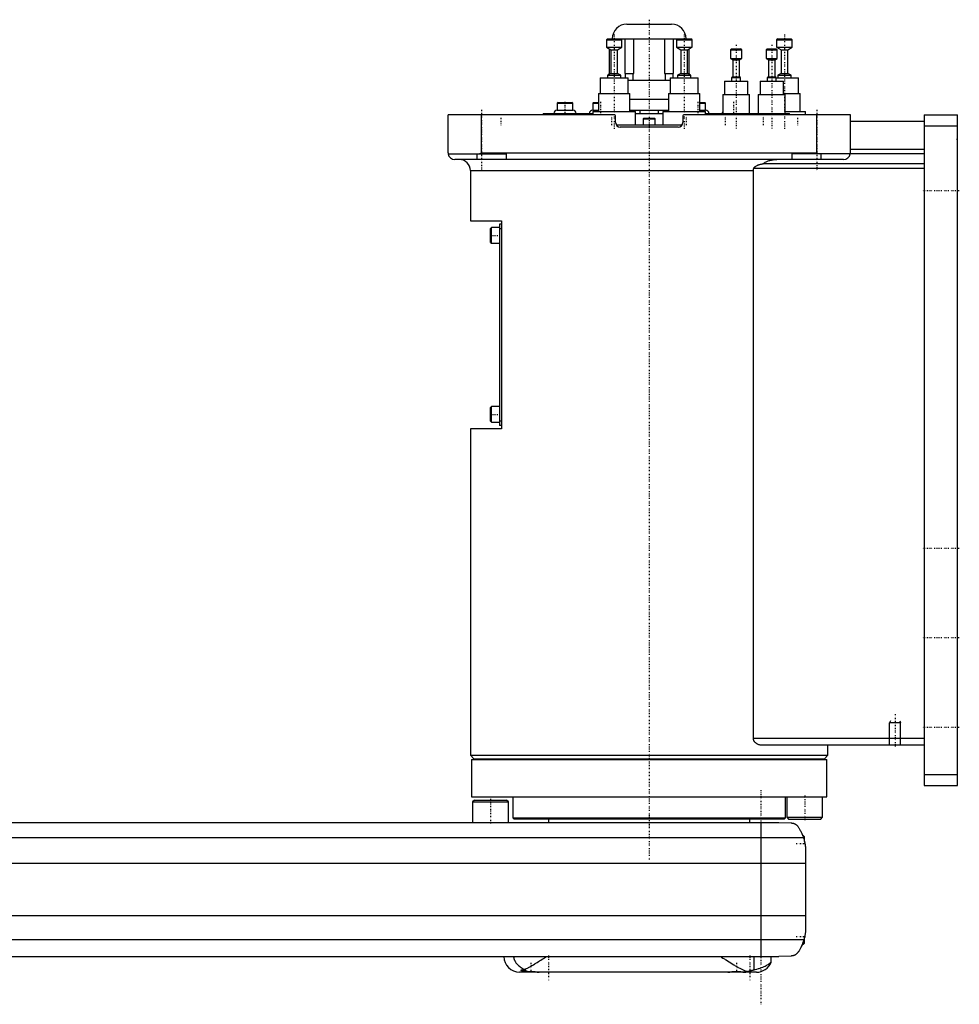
# Model space of a CAD drawing. Extents: x -702 to 139, y -146 to 645.
# Tile 4 of 4: x -282 to 139, y -81 to 359. Entities that reach past the tile are written whole.
import ezdxf

# ---------------------------------------------------------------- set-up
doc = ezdxf.new("R2010")
doc.units = 0
doc.linetypes.add('CENTER', pattern=[1.5, 0.45, -0.5, 0.05, -0.5])
for name, color, linetype in [('AM_0', 7, 'CONTINUOUS'), ('AM_10', 7, 'CONTINUOUS'), ('AM_7', 7, 'CENTER')]:
    doc.layers.add(name, color=color, linetype=linetype)

msp = doc.modelspace()

# ---------------------------------------------------------------- linework, layer by layer
at = {"layer": 'AM_0', "color": 7, "linetype": 'CONTINUOUS'}
for p, q in [((-10.01, 357), (10.01, 357)), ((-18.66, 350.5), (-19.16, 350)), ((-19.16, 350), (-19.16, 346.7)), ((-19.16, 350), (-12.16, 350)), ((-18.66, 350.5), (-12.66, 350.5)), ((-16.5, 350.51), (-16.5, 350.5)), ((-16.5, 350.51), (16.5, 350.51)), ((-12.16, 350), (-12.66, 350.5)), ((-12.63, 350.47), (12.63, 350.47)), ((-12.16, 346.7), (-12.16, 350)), ((-10.84, 350.47), (-10.84, 335)), ((-6.9, 335), (-6.9, 350.47)), ((6.9, 350.47), (6.9, 335)), ((10.84, 335), (10.84, 350.47)), ((12.66, 350.5), (12.16, 350)), ((12.16, 350), (12.16, 346.7)), ((12.16, 350), (19.16, 350)), ((12.66, 350.5), (18.66, 350.5)), ((16.5, 350.5), (16.5, 350.51)), ((19.16, 350), (18.66, 350.5)), ((19.16, 346.7), (19.16, 350)), ((57.5, 350.5), (57, 350)), ((57, 350), (57, 346.7)), ((57, 350), (64, 350)), ((57.5, 350.5), (63.5, 350.5)), ((64, 350), (63.5, 350.5)), ((64, 346.7), (64, 350)), ((-19.16, 346.7), (-17.16, 345.5)), ((-19.16, 346.7), (-12.16, 346.7)), ((-17.89, 345.94), (-17.89, 334.61)), ((-17.74, 335), (-17.74, 345.85)), ((-17.16, 345.5), (-17.16, 335)), ((-17.16, 345.5), (-14.16, 345.5)), ((-14.16, 345.5), (-12.16, 346.7)), ((-14.16, 335), (-14.16, 345.5)), ((12.16, 346.7), (14.16, 345.5)), ((12.16, 346.7), (19.16, 346.7)), ((14.16, 345.5), (14.16, 335)), ((14.16, 345.5), (17.16, 345.5)), ((17.16, 345.5), (19.16, 346.7)), ((17.16, 335), (17.16, 345.5)), ((17.74, 345.85), (17.74, 335)), ((17.89, 334.61), (17.89, 345.94)), ((36.89, 346), (36.39, 345.5)), ((36.39, 345.5), (36.39, 341.6)), ((36.39, 345.5), (41.39, 345.5)), ((36.89, 346), (40.89, 346)), ((41.39, 345.5), (40.89, 346)), ((41.39, 341.6), (41.39, 345.5)), ((52.83, 346), (52.33, 345.5)), ((52.33, 345.5), (52.33, 341.6)), ((52.33, 345.5), (57.33, 345.5)), ((52.83, 346), (56.83, 346)), ((57.33, 345.5), (56.83, 346)), ((57, 346.7), (59, 345.5)), ((57, 346.7), (64, 346.7)), ((57.33, 341.6), (57.33, 345.5)), ((59, 345.5), (59, 335)), ((59, 345.5), (62, 345.5)), ((62, 345.5), (64, 346.7)), ((62, 335), (62, 345.5)), ((36.39, 341.6), (37.39, 341)), ((36.39, 341.6), (41.39, 341.6)), ((37.39, 341), (37.39, 333.5)), ((37.39, 341), (40.39, 341)), ((40.39, 341), (41.39, 341.6)), ((40.39, 333.5), (40.39, 341)), ((52.33, 341.6), (53.33, 341)), ((52.33, 341.6), (57.33, 341.6)), ((53.33, 341), (53.33, 333.5)), ((53.33, 341), (56.33, 341)), ((56.33, 341), (57.33, 341.6)), ((56.33, 333.5), (56.33, 341)), ((-17.16, 335), (-18.66, 334.2)), ((-18, 335), (-18, 334.55)), ((-18, 335), (-17.74, 335)), ((-17.16, 335), (-14.16, 335)), ((-12.66, 334.2), (-14.16, 335)), ((-10.84, 335), (-6.9, 335)), ((-10.69, 335), (-10.69, 333)), ((-7.19, 332), (-7.19, 335)), ((6.9, 335), (10.84, 335)), ((7.19, 335), (7.19, 332)), ((10.69, 333), (10.69, 335)), ((14.16, 335), (12.66, 334.2)), ((14.16, 335), (17.16, 335)), ((18.66, 334.2), (17.16, 335)), ((17.74, 335), (18, 335)), ((18, 334.55), (18, 335)), ((59, 335), (57.5, 334.2)), ((59, 335), (62, 335)), ((63.5, 334.2), (62, 335)), ((-21.91, 333), (-21.91, 326)), ((-21.91, 333), (-9.41, 333)), ((-18.66, 334.2), (-18.66, 333)), ((-18.66, 334.2), (-12.66, 334.2)), ((-12.66, 333), (-12.66, 334.2)), ((-9.42, 332), (9.42, 332)), ((-9.41, 326), (-9.41, 333)), ((9.41, 333), (9.41, 326)), ((9.41, 333), (21.91, 333)), ((12.66, 334.2), (12.66, 333)), ((12.66, 334.2), (18.66, 334.2)), ((18.66, 333), (18.66, 334.2)), ((21.91, 326), (21.91, 333)), ((33.64, 331.5), (33.64, 325.5)), ((33.64, 331.5), (44.14, 331.5)), ((37.39, 333.5), (36.89, 333.2)), ((36.89, 333.2), (36.89, 331.5)), ((36.89, 333.2), (40.89, 333.2)), ((37.39, 333.5), (40.39, 333.5)), ((40.89, 333.2), (40.39, 333.5)), ((40.89, 331.5), (40.89, 333.2)), ((44.14, 325.5), (44.14, 331.5)), ((49.58, 331.5), (49.58, 325.5)), ((49.58, 331.5), (60.08, 331.5)), ((53.33, 333.5), (52.83, 333.2)), ((52.83, 333.2), (52.83, 331.5)), ((52.83, 333.2), (56.83, 333.2)), ((53.33, 333.5), (56.33, 333.5)), ((56.83, 333.2), (56.33, 333.5)), ((56.83, 331.5), (56.83, 333.2)), ((56.83, 333), (66.75, 333)), ((57.5, 334.2), (57.5, 333)), ((57.5, 334.2), (63.5, 334.2)), ((60.08, 325.5), (60.08, 331.5)), ((63.5, 333), (63.5, 334.2)), ((66.75, 326), (66.75, 333)), ((-22.66, 326), (-22.66, 318)), ((-22.66, 326), (-8.66, 326)), ((-8.66, 318), (-8.66, 326)), ((8.66, 326), (8.66, 318)), ((8.66, 326), (22.66, 326)), ((22.66, 318), (22.66, 326)), ((60.08, 326), (67.5, 326)), ((67.5, 318), (67.5, 326)), ((-40.77, 322), (-41.17, 321.6)), ((-41.17, 321.6), (-41.17, 318.5)), ((-41.17, 321.6), (-34.17, 321.6)), ((-40.77, 322), (-34.57, 322)), ((-34.17, 321.6), (-34.57, 322)), ((-34.17, 318.5), (-34.17, 321.6)), ((-24.85, 322), (-25.25, 321.6)), ((-25.25, 321.6), (-25.25, 318.5)), ((-25.25, 321.6), (-22.66, 321.6)), ((-24.85, 322), (-22.66, 322)), ((-8.67, 323.5), (8.66, 323.5)), ((22.66, 322), (24.85, 322)), ((22.66, 321.6), (25.25, 321.6)), ((25.25, 321.6), (24.85, 322)), ((25.25, 318.5), (25.25, 321.6)), ((32.89, 325.5), (32.89, 317)), ((32.89, 325.5), (44.89, 325.5)), ((44.89, 317), (44.89, 325.5)), ((48.83, 325.5), (48.83, 317)), ((48.83, 325.5), (60.83, 325.5)), ((60.83, 317), (60.83, 325.5)), ((-41.17, 318.5), (-34.17, 318.5)), ((-25.25, 318.5), (-22.66, 318.5)), ((-25.16, 318), (-25.16, 316.5)), ((-25.16, 318), (-6.16, 318)), ((-8.66, 318.5), (8.66, 318.5)), ((-6.16, 312), (-6.16, 318)), ((-4.09, 317), (-4.09, 318.5)), ((4.09, 318.5), (4.09, 317)), ((6.16, 318), (6.16, 312)), ((6.16, 318), (25.16, 318)), ((22.66, 318.5), (25.25, 318.5)), ((25.16, 316.5), (25.16, 318)), ((60.83, 318), (70, 318)), ((70, 316.5), (70, 318)), ((-90, 299.5), (-90, 316.5)), ((-15.5, 316.5), (-90, 316.5)), ((-75, 299.5), (-75, 316.5)), ((-47.5, 317), (-47.5, 316.5)), ((-47.5, 317), (-25.16, 317)), ((-15, 313), (-15, 316)), ((-6.17, 317), (6.16, 317)), ((-2.35, 315), (-2.75, 314.6)), ((-2.75, 314.6), (-2.75, 312)), ((-2.75, 314.6), (2.75, 314.6)), ((-2.35, 315), (2.35, 315)), ((2.75, 314.6), (2.35, 315)), ((2.75, 312), (2.75, 314.6)), ((15, 316), (15, 313)), ((90, 316.5), (15.5, 316.5)), ((25.16, 317), (62.83, 317)), ((30.89, 317), (30.89, 316.5)), ((46.89, 316.5), (46.89, 317)), ((62.83, 316.5), (62.83, 317)), ((75, 299.5), (75, 316.5)), ((90, 299.5), (90, 316.5)), ((123, 313.5), (90, 313.5)), ((123, 316.5), (138, 316.5)), ((123, 316.5), (123, 16.5)), ((138, 16.5), (138, 316.5)), ((-14.73, 312), (14.73, 312)), ((13, 311), (-13, 311)), ((123, 311.5), (138, 311.5)), ((-76.12, 299), (-75, 299.5)), ((-75, 299.5), (75, 299.5)), ((75, 299.5), (76.12, 299)), ((123, 301), (90, 301)), ((-89.96, 299), (-64, 299)), ((87, 296.5), (-87, 296.5)), ((-77, 296.5), (-77, 299)), ((-64, 299), (-64, 296.5)), ((64, 296.5), (64, 299)), ((123, 299), (64, 299)), ((77, 296.5), (77, 299)), ((-80, 291.5), (-80, 269)), ((-80, 291.5), (46.64, 291.5)), ((46.64, 37.5), (46.64, 291.5)), ((123, 292.5), (46.81, 292.5)), ((123, 294.5), (50.91, 294.5)), ((-80, 269), (-66, 269)), ((-66, 269), (-66, 176)), ((-70.6, 266), (-71, 265.6)), ((-71, 259.4), (-71, 265.6)), ((-67, 266), (-70.6, 266)), ((-70.6, 259), (-70.6, 266)), ((-66, 267.5), (-67, 267.5)), ((-67, 267.5), (-67, 177.5)), ((-66, 265.5), (-67, 265.5)), ((-71, 259.4), (-70.6, 259)), ((-70.6, 259), (-67, 259)), ((-70.6, 186), (-71, 185.6)), ((-71, 179.4), (-71, 185.6)), ((-67, 186), (-70.6, 186)), ((-70.6, 179), (-70.6, 186)), ((-71, 179.4), (-70.6, 179)), ((-70.6, 179), (-67, 179)), ((-66, 179.5), (-67, 179.5)), ((-66, 177.5), (-67, 177.5)), ((-80, 176), (-80, 30)), ((-66, 176), (-80, 176)), ((123, 37.5), (46.64, 37.5)), ((123, 34.5), (50.56, 34.5)), ((80, 30), (80, 34.5)), ((-80, 30), (-78.5, 28.5)), ((-80, 30), (80, 30)), ((-79.5, 28.2), (-79.5, 11.5)), ((-79.5, 28.2), (79.5, 28.2)), ((-78.5, 28.5), (78.5, 28.5)), ((-75, 28.5), (-75, 28.2)), ((75, 28.2), (75, 28.5)), ((78.5, 28.5), (80, 30)), ((79.5, 11.5), (79.5, 28.2)), ((123, 21.5), (138, 21.5)), ((123, 16.5), (138, 16.5)), ((-79.5, 11.5), (79.5, 11.5)), ((-78.2, 10), (-79, 9.2)), ((-79, 9.2), (-79, 0)), ((-79, 9.2), (-63, 9.2)), ((-78.2, 10), (-63.8, 10)), ((-63, 9.2), (-63.8, 10)), ((-63, 0), (-63, 9.2)), ((-61, 11.5), (-61, 2.08)), ((61, 2.08), (61, 11.5)), ((61.57, 11.5), (61.57, 2.3)), ((77.57, 2.3), (77.57, 11.5)), ((-448, 0), (58, 0)), ((-61, 2.08), (-60.5, 1.58)), ((-61, 2.08), (61, 2.08)), ((-60.5, 1.58), (60.5, 1.58)), ((-45, 1.58), (-45, 0)), ((45, 0), (45, 1.58)), ((58, 0), (63.58, -0.25)), ((60.5, 1.58), (61, 2.08)), ((61.57, 2.3), (62.37, 1.5)), ((61.57, 2.3), (77.57, 2.3)), ((62.37, 1.5), (76.77, 1.5)), ((76.77, 1.5), (77.57, 2.3)), ((50, 0), (50, -60)), ((-459.01, -6.81), (69.01, -6.81)), ((69, -6), (68.72, -6)), ((69.5, -6.5), (69, -6)), ((69, -6.79), (69, -6)), ((69.5, -8.59), (69.5, -6.5)), ((70, -13.03), (70, -46.97)), ((-460, -18.16), (70, -18.16)), ((-460, -41.62), (70, -41.62)), ((-459.24, -52.43), (69.24, -52.43)), ((69.5, -54), (69.5, -51.41)), ((68.53, -54.5), (69, -54.5)), ((69, -54.5), (69, -53.21)), ((69, -54.5), (69.5, -54)), ((-451.5, -60), (58, -60)), ((46.98, -65.9), (46.98, -60)), ((54.53, -62.51), (54.53, -60)), ((63.58, -59.75), (58, -60)), ((-57, -65.89), (-57, -66.6)), ((48, -67), (-58, -67)), ((-57, -66.6), (-56.6, -67)), ((-57, -66.6), (-54.71, -66.6)), ((-49.4, -67), (-49.39, -66.99)), ((35.39, -66.99), (35.4, -67)), ((42.6, -67), (42.61, -66.99))]:
    msp.add_line(p, q, dxfattribs=at)
for points in [[(-90, 299.5, 0), (-90, 299.42, 0), (-89.99, 299.25, 0), (-89.97, 299.08, 0), (-89.96, 299, 0)], [(89.96, 299, 0), (89.97, 299.08, 0), (89.99, 299.25, 0), (90, 299.42, 0), (90, 299.5, 0)], [(50.91, 294.5, 0), (51.05, 294.61, 0), (51.33, 294.82, 0), (51.63, 295.02, 0), (51.78, 295.12, 0), (51.94, 295.21, 0), (52.27, 295.39, 0), (52.61, 295.56, 0), (52.96, 295.71, 0), (53.3, 295.84, 0), (53.64, 295.96, 0), (53.8, 296.01, 0), (53.97, 296.06, 0), (54.32, 296.16, 0), (54.68, 296.24, 0), (55.04, 296.32, 0), (55.42, 296.38, 0), (55.79, 296.43, 0), (55.98, 296.45, 0), (56.16, 296.46, 0), (56.53, 296.49, 0), (56.89, 296.5, 0), (57.06, 296.5, 0)], [(46.64, 291.5, 0), (46.64, 291.53, 0), (46.64, 291.58, 0), (46.64, 291.64, 0), (46.64, 291.66, 0), (46.64, 291.69, 0), (46.65, 291.75, 0), (46.65, 291.8, 0), (46.66, 291.86, 0), (46.67, 291.91, 0), (46.67, 291.97, 0), (46.68, 292, 0), (46.68, 292.03, 0), (46.7, 292.08, 0), (46.71, 292.14, 0), (46.72, 292.19, 0), (46.73, 292.25, 0), (46.75, 292.31, 0), (46.76, 292.33, 0), (46.77, 292.36, 0), (46.78, 292.42, 0), (46.8, 292.47, 0), (46.81, 292.5, 0)], [(46.81, 292.5, 0), (46.82, 292.52, 0), (46.83, 292.56, 0), (46.85, 292.6, 0), (46.86, 292.62, 0), (46.87, 292.64, 0), (46.89, 292.68, 0), (46.91, 292.72, 0), (46.94, 292.76, 0), (46.96, 292.8, 0), (46.99, 292.84, 0), (47, 292.85, 0), (47.01, 292.87, 0), (47.04, 292.91, 0), (47.07, 292.94, 0), (47.1, 292.98, 0), (47.13, 293.01, 0), (47.16, 293.04, 0), (47.17, 293.06, 0), (47.19, 293.07, 0), (47.22, 293.1, 0), (47.25, 293.13, 0), (47.27, 293.15, 0), (47.28, 293.17, 0), (47.31, 293.19, 0), (47.35, 293.22, 0), (47.36, 293.24, 0), (47.38, 293.25, 0), (47.42, 293.28, 0), (47.45, 293.31, 0), (47.49, 293.34, 0), (47.52, 293.36, 0), (47.56, 293.39, 0), (47.57, 293.4, 0), (47.59, 293.42, 0), (47.63, 293.44, 0), (47.66, 293.47, 0), (47.79, 293.55, 0), (48.02, 293.68, 0), (48.25, 293.81, 0), (48.5, 293.92, 0), (48.62, 293.97, 0), (48.75, 294.03, 0), (49.01, 294.12, 0), (49.27, 294.21, 0), (49.53, 294.29, 0), (49.79, 294.35, 0), (50.05, 294.41, 0), (50.17, 294.43, 0), (50.3, 294.45, 0), (50.55, 294.48, 0), (50.69, 294.49, 0), (50.73, 294.5, 0), (50.77, 294.5, 0), (50.79, 294.5, 0), (50.81, 294.5, 0), (50.85, 294.5, 0), (50.89, 294.5, 0), (50.91, 294.5, 0)], [(50.56, 34.5, 0), (50.43, 34.5, 0), (50.16, 34.52, 0), (49.88, 34.55, 0), (49.74, 34.57, 0), (49.61, 34.6, 0), (49.33, 34.67, 0), (49.05, 34.75, 0), (48.77, 34.85, 0), (48.51, 34.97, 0), (48.25, 35.11, 0), (48.12, 35.19, 0), (47.99, 35.27, 0), (47.85, 35.37, 0), (47.81, 35.4, 0), (47.77, 35.43, 0), (47.76, 35.44, 0), (47.74, 35.46, 0), (47.7, 35.49, 0), (47.66, 35.52, 0), (47.62, 35.55, 0), (47.59, 35.58, 0), (47.55, 35.62, 0), (47.53, 35.63, 0), (47.51, 35.65, 0), (47.48, 35.69, 0), (47.44, 35.72, 0), (47.4, 35.76, 0), (47.37, 35.8, 0), (47.33, 35.83, 0), (47.32, 35.85, 0), (47.3, 35.87, 0), (47.26, 35.91, 0), (47.23, 35.95, 0), (47.2, 36, 0), (47.16, 36.04, 0), (47.13, 36.08, 0), (47.11, 36.1, 0), (47.1, 36.12, 0), (47.07, 36.17, 0), (47.04, 36.22, 0), (47.01, 36.26, 0), (46.98, 36.31, 0), (46.95, 36.36, 0), (46.94, 36.38, 0), (46.92, 36.4, 0), (46.9, 36.45, 0), (46.87, 36.5, 0), (46.86, 36.53, 0), (46.85, 36.55, 0), (46.83, 36.6, 0), (46.81, 36.65, 0), (46.8, 36.68, 0), (46.79, 36.71, 0), (46.77, 36.76, 0), (46.75, 36.81, 0), (46.73, 36.87, 0), (46.72, 36.92, 0), (46.7, 36.97, 0), (46.7, 37, 0), (46.69, 37.03, 0), (46.68, 37.08, 0), (46.67, 37.14, 0), (46.66, 37.19, 0), (46.65, 37.25, 0), (46.65, 37.3, 0), (46.64, 37.33, 0), (46.64, 37.36, 0), (46.64, 37.42, 0), (46.64, 37.47, 0), (46.64, 37.5, 0)], [(63.58, -0.25, 0), (63.6, -0.25, 0), (63.63, -0.26, 0), (63.66, -0.26, 0), (63.67, -0.26, 0), (63.69, -0.26, 0), (63.72, -0.26, 0), (63.75, -0.27, 0), (63.77, -0.27, 0), (63.8, -0.27, 0), (63.83, -0.27, 0), (63.85, -0.28, 0), (63.86, -0.28, 0), (63.89, -0.28, 0), (63.92, -0.28, 0), (63.95, -0.29, 0), (63.98, -0.29, 0), (64.01, -0.3, 0), (64.02, -0.3, 0), (64.04, -0.3, 0), (64.06, -0.31, 0), (64.09, -0.31, 0), (64.11, -0.31, 0), (64.12, -0.32, 0), (64.15, -0.32, 0), (64.17, -0.33, 0), (64.19, -0.33, 0), (64.2, -0.33, 0), (64.23, -0.34, 0), (64.26, -0.34, 0), (64.28, -0.35, 0), (64.31, -0.35, 0), (64.34, -0.36, 0), (64.35, -0.36, 0), (64.36, -0.37, 0), (64.39, -0.37, 0), (64.41, -0.38, 0), (64.5, -0.4, 0), (64.65, -0.45, 0), (64.81, -0.51, 0), (64.96, -0.57, 0), (65.04, -0.6, 0), (65.12, -0.64, 0), (65.27, -0.72, 0), (65.43, -0.81, 0), (65.6, -0.91, 0), (65.76, -1.02, 0), (65.92, -1.15, 0), (66, -1.21, 0), (66.08, -1.29, 0), (66.24, -1.44, 0), (66.4, -1.6, 0), (66.48, -1.69, 0)], [(66.48, -1.69, 0), (66.55, -1.8, 0), (66.7, -2.02, 0), (66.85, -2.25, 0), (66.92, -2.37, 0), (67, -2.49, 0), (67.15, -2.74, 0), (67.3, -3, 0), (67.46, -3.27, 0), (67.61, -3.55, 0), (67.76, -3.83, 0), (67.83, -3.98, 0), (67.91, -4.12, 0), (68.05, -4.42, 0), (68.19, -4.72, 0), (68.33, -5.03, 0), (68.46, -5.34, 0), (68.59, -5.66, 0), (68.66, -5.83, 0), (68.72, -5.99, 0), (68.84, -6.32, 0), (68.95, -6.65, 0), (69.01, -6.81, 0)], [(68.32, -5, 0), (68.32, -5, 0), (68.32, -5.01, 0), (68.32, -5.02, 0), (68.33, -5.03, 0), (68.33, -5.04, 0), (68.34, -5.06, 0), (68.36, -5.09, 0), (68.37, -5.13, 0), (68.39, -5.18, 0), (68.42, -5.23, 0), (68.43, -5.26, 0), (68.44, -5.29, 0), (68.47, -5.35, 0), (68.49, -5.42, 0), (68.53, -5.49, 0), (68.56, -5.58, 0), (68.59, -5.66, 0), (68.61, -5.71, 0), (68.63, -5.75, 0), (68.66, -5.85, 0), (68.7, -5.95, 0), (68.72, -6, 0)], [(69.01, -6.81, 0), (69.06, -6.99, 0), (69.17, -7.33, 0), (69.27, -7.68, 0), (69.32, -7.85, 0), (69.36, -8.03, 0), (69.45, -8.37, 0), (69.53, -8.72, 0), (69.6, -9.07, 0), (69.67, -9.42, 0), (69.73, -9.77, 0), (69.76, -9.94, 0), (69.79, -10.12, 0), (69.83, -10.46, 0), (69.88, -10.81, 0), (69.91, -11.15, 0), (69.94, -11.5, 0), (69.96, -11.84, 0), (69.97, -12.01, 0), (69.98, -12.18, 0), (69.99, -12.52, 0), (70, -12.86, 0), (70, -13.03, 0)], [(69.5, -8.59, 0), (69.53, -8.72, 0), (69.59, -8.99, 0), (69.64, -9.26, 0), (69.67, -9.4, 0), (69.69, -9.53, 0), (69.74, -9.8, 0), (69.78, -10.07, 0), (69.82, -10.34, 0), (69.85, -10.62, 0), (69.88, -10.89, 0), (69.9, -11.02, 0), (69.91, -11.15, 0), (69.93, -11.42, 0), (69.95, -11.67, 0), (69.97, -11.91, 0), (69.98, -12.14, 0), (69.99, -12.36, 0), (69.99, -12.47, 0), (69.99, -12.57, 0), (70, -12.76, 0), (70, -12.94, 0), (70, -13.03, 0)], [(69.5, -8.59, 0), (69.53, -8.72, 0), (69.59, -8.99, 0), (69.64, -9.26, 0), (69.67, -9.4, 0), (69.69, -9.53, 0), (69.74, -9.8, 0), (69.78, -10.07, 0), (69.82, -10.34, 0), (69.85, -10.62, 0), (69.88, -10.89, 0), (69.9, -11.02, 0), (69.91, -11.15, 0), (69.93, -11.42, 0), (69.95, -11.67, 0), (69.97, -11.91, 0), (69.98, -12.14, 0), (69.99, -12.36, 0), (69.99, -12.47, 0), (69.99, -12.57, 0), (70, -12.76, 0), (70, -12.94, 0), (70, -13.03, 0)], [(70, -46.97, 0), (70, -47.12, 0), (69.99, -47.42, 0), (69.99, -47.73, 0), (69.98, -47.88, 0), (69.97, -48.03, 0), (69.95, -48.33, 0), (69.93, -48.63, 0), (69.9, -48.92, 0), (69.87, -49.22, 0), (69.84, -49.52, 0), (69.82, -49.68, 0), (69.79, -49.83, 0), (69.75, -50.13, 0), (69.7, -50.44, 0), (69.64, -50.74, 0), (69.58, -51.05, 0), (69.51, -51.35, 0), (69.48, -51.51, 0), (69.44, -51.66, 0), (69.37, -51.97, 0), (69.28, -52.27, 0), (69.24, -52.43, 0)], [(70, -46.97, 0), (70, -47.04, 0), (70, -47.19, 0), (70, -47.37, 0), (69.99, -47.46, 0), (69.99, -47.55, 0), (69.98, -47.75, 0), (69.98, -47.96, 0), (69.96, -48.18, 0), (69.95, -48.43, 0), (69.93, -48.68, 0), (69.91, -48.81, 0), (69.9, -48.95, 0), (69.87, -49.23, 0), (69.84, -49.51, 0), (69.8, -49.81, 0), (69.75, -50.1, 0), (69.7, -50.4, 0), (69.68, -50.54, 0), (69.65, -50.69, 0), (69.59, -50.98, 0), (69.53, -51.27, 0), (69.5, -51.41, 0)], [(69.24, -52.43, 0), (69.18, -52.62, 0), (69.06, -53.02, 0), (68.94, -53.4, 0), (68.87, -53.6, 0), (68.8, -53.78, 0), (68.66, -54.16, 0), (68.52, -54.53, 0), (68.37, -54.89, 0), (68.21, -55.24, 0), (68.05, -55.58, 0), (67.97, -55.75, 0), (67.89, -55.91, 0), (67.72, -56.24, 0), (67.56, -56.55, 0), (67.39, -56.85, 0), (67.22, -57.14, 0), (67.05, -57.42, 0), (66.97, -57.56, 0), (66.88, -57.69, 0), (66.72, -57.95, 0), (66.55, -58.19, 0), (66.48, -58.31, 0)], [(68.53, -54.5, 0), (68.51, -54.55, 0), (68.47, -54.65, 0), (68.43, -54.75, 0), (68.41, -54.79, 0), (68.39, -54.84, 0), (68.35, -54.92, 0), (68.31, -55, 0), (68.28, -55.08, 0), (68.25, -55.15, 0), (68.22, -55.21, 0), (68.21, -55.24, 0), (68.2, -55.27, 0), (68.17, -55.32, 0), (68.15, -55.37, 0), (68.13, -55.4, 0), (68.12, -55.44, 0), (68.11, -55.46, 0), (68.1, -55.47, 0), (68.1, -55.48, 0), (68.09, -55.49, 0), (68.09, -55.5, 0), (68.09, -55.5, 0)], [(68.53, -54.5, 0), (68.51, -54.55, 0), (68.47, -54.65, 0), (68.43, -54.75, 0), (68.41, -54.79, 0), (68.39, -54.84, 0), (68.35, -54.92, 0), (68.31, -55, 0), (68.28, -55.08, 0), (68.25, -55.15, 0), (68.22, -55.21, 0), (68.21, -55.24, 0), (68.2, -55.27, 0), (68.17, -55.32, 0), (68.15, -55.37, 0), (68.13, -55.4, 0), (68.12, -55.44, 0), (68.11, -55.46, 0), (68.1, -55.47, 0), (68.1, -55.48, 0), (68.09, -55.49, 0), (68.09, -55.5, 0), (68.09, -55.5, 0)], [(-60.65, -60, 0), (-60.65, -60.04, 0), (-60.65, -60.11, 0), (-60.65, -60.19, 0), (-60.64, -60.22, 0), (-60.64, -60.26, 0), (-60.64, -60.34, 0), (-60.63, -60.41, 0), (-60.62, -60.48, 0), (-60.61, -60.55, 0), (-60.59, -60.63, 0), (-60.59, -60.66, 0), (-60.58, -60.7, 0), (-60.57, -60.77, 0), (-60.55, -60.84, 0), (-60.53, -60.9, 0), (-60.52, -60.97, 0), (-60.5, -61.04, 0), (-60.49, -61.07, 0), (-60.48, -61.1, 0), (-60.45, -61.17, 0), (-60.43, -61.23, 0), (-60.42, -61.26, 0), (-60.41, -61.29, 0), (-60.39, -61.35, 0), (-60.36, -61.42, 0), (-60.35, -61.45, 0), (-60.34, -61.48, 0), (-60.31, -61.54, 0), (-60.29, -61.6, 0), (-60.26, -61.65, 0), (-60.23, -61.71, 0), (-60.2, -61.77, 0), (-60.19, -61.8, 0), (-60.17, -61.83, 0), (-60.14, -61.88, 0), (-60.11, -61.94, 0), (-60.01, -62.13, 0), (-59.81, -62.44, 0), (-59.59, -62.74, 0), (-59.35, -63.05, 0), (-59.21, -63.21, 0), (-59.07, -63.36, 0), (-58.77, -63.68, 0), (-58.43, -63.99, 0), (-58.07, -64.3, 0), (-57.69, -64.6, 0), (-57.28, -64.89, 0), (-57.07, -65.03, 0), (-56.86, -65.16, 0), (-56.41, -65.42, 0), (-55.96, -65.67, 0), (-55.72, -65.78, 0)], [(-55.72, -65.78, 0), (-55.48, -65.66, 0), (-54.98, -65.41, 0), (-54.46, -65.15, 0), (-54.2, -65.01, 0), (-53.94, -64.87, 0), (-53.41, -64.57, 0), (-52.88, -64.27, 0), (-52.33, -63.95, 0), (-51.78, -63.63, 0), (-51.23, -63.3, 0), (-50.95, -63.13, 0), (-50.68, -62.96, 0), (-50.12, -62.61, 0), (-49.56, -62.27, 0), (-49, -61.92, 0), (-48.45, -61.56, 0), (-47.89, -61.21, 0), (-47.62, -61.04, 0), (-47.34, -60.86, 0), (-46.8, -60.51, 0), (-46.27, -60.17, 0), (-46, -60, 0)], [(32, -60, 0), (32.33, -60.21, 0), (33, -60.64, 0), (33.69, -61.08, 0), (34.03, -61.3, 0), (34.38, -61.52, 0), (35.07, -61.96, 0), (35.77, -62.4, 0), (36.46, -62.83, 0), (37.16, -63.25, 0), (37.85, -63.67, 0), (38.19, -63.87, 0), (38.53, -64.07, 0), (39.21, -64.46, 0), (39.87, -64.83, 0), (40.52, -65.18, 0), (41.16, -65.51, 0), (41.78, -65.81, 0), (42.08, -65.95, 0), (42.38, -66.08, 0), (42.96, -66.33, 0), (43.55, -66.55, 0), (43.84, -66.65, 0)], [(66.48, -58.31, 0), (66.4, -58.39, 0), (66.26, -58.55, 0), (66.11, -58.69, 0), (66.03, -58.76, 0), (65.95, -58.83, 0), (65.8, -58.95, 0), (65.65, -59.06, 0), (65.49, -59.16, 0), (65.34, -59.25, 0), (65.19, -59.33, 0), (65.11, -59.37, 0), (65.03, -59.4, 0), (64.88, -59.46, 0), (64.74, -59.52, 0), (64.58, -59.57, 0), (64.49, -59.6, 0), (64.46, -59.61, 0), (64.43, -59.61, 0), (64.42, -59.62, 0), (64.41, -59.62, 0), (64.38, -59.63, 0), (64.35, -59.64, 0), (64.32, -59.64, 0), (64.29, -59.65, 0), (64.26, -59.66, 0), (64.25, -59.66, 0), (64.24, -59.66, 0), (64.21, -59.67, 0), (64.18, -59.67, 0), (64.16, -59.68, 0), (64.15, -59.68, 0), (64.12, -59.69, 0), (64.08, -59.69, 0), (64.07, -59.69, 0), (64.05, -59.7, 0), (64.02, -59.7, 0), (63.99, -59.71, 0), (63.96, -59.71, 0), (63.93, -59.71, 0), (63.9, -59.72, 0), (63.88, -59.72, 0), (63.86, -59.72, 0), (63.83, -59.73, 0), (63.8, -59.73, 0), (63.76, -59.73, 0), (63.73, -59.74, 0), (63.7, -59.74, 0), (63.68, -59.74, 0), (63.66, -59.74, 0), (63.63, -59.74, 0), (63.6, -59.75, 0), (63.58, -59.75, 0)], [(-57.3, -66, 0), (-57.3, -65.99, 0), (-57.3, -65.99, 0), (-57.3, -65.98, 0), (-57.3, -65.97, 0), (-57.3, -65.97, 0), (-57.29, -65.96, 0), (-57.29, -65.96, 0), (-57.29, -65.95, 0), (-57.28, -65.94, 0), (-57.28, -65.94, 0), (-57.28, -65.93, 0), (-57.27, -65.93, 0), (-57.27, -65.93, 0), (-57.26, -65.92, 0), (-57.25, -65.92, 0), (-57.25, -65.91, 0), (-57.24, -65.91, 0), (-57.23, -65.91, 0), (-57.23, -65.9, 0), (-57.22, -65.9, 0), (-57.21, -65.9, 0), (-57.21, -65.9, 0), (-57.2, -65.89, 0), (-57.19, -65.89, 0), (-57.18, -65.89, 0), (-57.17, -65.89, 0), (-57.17, -65.89, 0), (-57.15, -65.89, 0), (-57.14, -65.89, 0), (-57.13, -65.89, 0), (-57.11, -65.89, 0), (-57.1, -65.89, 0), (-57.09, -65.89, 0), (-57.08, -65.89, 0), (-57.07, -65.89, 0), (-57.05, -65.89, 0), (-57.03, -65.89, 0), (-57.02, -65.89, 0), (-57, -65.89, 0), (-56.99, -65.9, 0), (-56.98, -65.9, 0), (-56.96, -65.9, 0), (-56.94, -65.9, 0), (-56.92, -65.91, 0), (-56.9, -65.91, 0), (-56.88, -65.92, 0), (-56.87, -65.92, 0), (-56.85, -65.92, 0), (-56.83, -65.93, 0), (-56.81, -65.93, 0), (-56.79, -65.94, 0), (-56.76, -65.94, 0), (-56.74, -65.95, 0), (-56.72, -65.95, 0), (-56.71, -65.96, 0), (-56.69, -65.96, 0), (-56.66, -65.97, 0), (-56.63, -65.98, 0), (-56.61, -65.99, 0), (-56.58, -65.99, 0), (-56.57, -66, 0), (-56.55, -66, 0), (-56.52, -66.01, 0), (-56.5, -66.02, 0), (-56.48, -66.02, 0), (-56.47, -66.03, 0), (-56.44, -66.04, 0), (-56.41, -66.05, 0), (-56.39, -66.05, 0), (-56.38, -66.06, 0), (-56.35, -66.07, 0), (-56.32, -66.08, 0), (-56.28, -66.09, 0), (-56.25, -66.1, 0), (-56.22, -66.11, 0), (-56.2, -66.11, 0), (-56.19, -66.12, 0), (-56.15, -66.13, 0), (-56.12, -66.14, 0), (-56, -66.18, 0), (-55.78, -66.26, 0), (-55.55, -66.34, 0), (-55.31, -66.42, 0), (-55.19, -66.46, 0), (-55.06, -66.5, 0), (-54.8, -66.57, 0), (-54.53, -66.65, 0), (-54.39, -66.69, 0)], [(-57, -66.38, 0), (-57.02, -66.36, 0), (-57.05, -66.34, 0), (-57.08, -66.32, 0), (-57.09, -66.3, 0), (-57.1, -66.29, 0), (-57.13, -66.27, 0), (-57.15, -66.25, 0), (-57.18, -66.22, 0), (-57.2, -66.2, 0), (-57.22, -66.18, 0), (-57.22, -66.17, 0), (-57.23, -66.16, 0), (-57.25, -66.14, 0), (-57.26, -66.11, 0), (-57.27, -66.1, 0), (-57.28, -66.08, 0), (-57.29, -66.06, 0), (-57.29, -66.05, 0), (-57.29, -66.04, 0), (-57.3, -66.02, 0), (-57.3, -66.01, 0), (-57.3, -66, 0)], [(-55.72, -65.78, 0), (-55.69, -65.82, 0), (-55.62, -65.88, 0), (-55.55, -65.94, 0), (-55.51, -65.98, 0), (-55.48, -66.01, 0), (-55.41, -66.07, 0), (-55.33, -66.12, 0), (-55.26, -66.18, 0), (-55.19, -66.23, 0), (-55.11, -66.28, 0), (-55.08, -66.31, 0), (-55.04, -66.33, 0), (-54.96, -66.38, 0), (-54.89, -66.43, 0), (-54.81, -66.47, 0), (-54.74, -66.52, 0), (-54.66, -66.56, 0), (-54.62, -66.58, 0), (-54.59, -66.6, 0), (-54.51, -66.63, 0), (-54.43, -66.67, 0), (-54.39, -66.69, 0)], [(43.84, -66.65, 0), (43.95, -66.63, 0), (44.15, -66.59, 0), (44.35, -66.54, 0), (44.45, -66.52, 0), (44.55, -66.5, 0), (44.74, -66.46, 0), (44.93, -66.41, 0), (45.12, -66.37, 0), (45.3, -66.32, 0), (45.48, -66.28, 0), (45.57, -66.26, 0), (45.65, -66.24, 0), (45.82, -66.19, 0), (45.99, -66.15, 0), (46.15, -66.11, 0), (46.31, -66.07, 0), (46.47, -66.03, 0), (46.54, -66.01, 0), (46.62, -65.99, 0), (46.76, -65.96, 0), (46.91, -65.92, 0), (46.98, -65.9, 0)], [(46.98, -65.9, 0), (47.38, -65.81, 0), (48.17, -65.6, 0), (48.91, -65.38, 0), (49.26, -65.27, 0), (49.6, -65.16, 0), (50.25, -64.93, 0), (50.85, -64.69, 0), (51.42, -64.46, 0), (51.93, -64.22, 0), (52.4, -63.98, 0), (52.62, -63.86, 0), (52.82, -63.75, 0), (53.2, -63.52, 0), (53.53, -63.31, 0), (53.81, -63.11, 0), (54.05, -62.93, 0), (54.24, -62.77, 0), (54.32, -62.71, 0), (54.38, -62.65, 0), (54.48, -62.56, 0), (54.53, -62.52, 0), (54.53, -62.51, 0)], [(-54.39, -66.69, 0), (-54.36, -66.68, 0), (-54.31, -66.68, 0), (-54.26, -66.67, 0), (-54.23, -66.67, 0), (-54.2, -66.67, 0), (-54.15, -66.66, 0), (-54.09, -66.66, 0), (-54.03, -66.65, 0), (-53.98, -66.65, 0), (-53.92, -66.65, 0), (-53.9, -66.64, 0), (-53.87, -66.64, 0), (-53.81, -66.64, 0), (-53.76, -66.63, 0), (-53.7, -66.63, 0), (-53.64, -66.63, 0), (-53.59, -66.63, 0), (-53.56, -66.62, 0), (-53.53, -66.62, 0), (-53.48, -66.62, 0), (-53.42, -66.62, 0), (-53.39, -66.62, 0), (-53.37, -66.62, 0), (-53.31, -66.62, 0), (-53.25, -66.61, 0), (-53.23, -66.61, 0), (-53.2, -66.61, 0), (-53.14, -66.61, 0), (-53.09, -66.61, 0), (-53.03, -66.61, 0), (-52.98, -66.61, 0), (-52.92, -66.61, 0), (-52.9, -66.61, 0), (-52.87, -66.61, 0), (-52.81, -66.61, 0), (-52.76, -66.61, 0), (-52.7, -66.61, 0), (-52.65, -66.62, 0), (-52.59, -66.62, 0), (-52.57, -66.62, 0), (-52.54, -66.62, 0), (-52.48, -66.62, 0), (-52.43, -66.62, 0), (-52.37, -66.63, 0), (-52.31, -66.63, 0), (-52.26, -66.63, 0), (-52.23, -66.64, 0), (-52.2, -66.64, 0), (-52.15, -66.64, 0), (-52.09, -66.64, 0), (-52.04, -66.65, 0), (-51.98, -66.65, 0), (-51.92, -66.66, 0), (-51.9, -66.66, 0), (-51.87, -66.66, 0), (-51.81, -66.67, 0), (-51.76, -66.67, 0), (-51.7, -66.68, 0), (-51.65, -66.68, 0), (-51.6, -66.69, 0), (-51.57, -66.69, 0), (-51.54, -66.69, 0), (-51.49, -66.7, 0), (-51.43, -66.71, 0), (-51.41, -66.71, 0), (-51.38, -66.71, 0), (-51.33, -66.72, 0), (-51.27, -66.73, 0), (-51.25, -66.73, 0), (-51.22, -66.73, 0), (-51.17, -66.74, 0), (-51.12, -66.75, 0), (-51.07, -66.75, 0), (-51.02, -66.76, 0), (-50.97, -66.77, 0), (-50.94, -66.77, 0), (-50.92, -66.77, 0), (-50.87, -66.78, 0), (-50.82, -66.79, 0), (-50.77, -66.8, 0), (-50.72, -66.8, 0), (-50.67, -66.81, 0), (-50.65, -66.81, 0), (-50.62, -66.82, 0), (-50.58, -66.83, 0), (-50.53, -66.83, 0), (-50.48, -66.84, 0), (-50.44, -66.85, 0), (-50.39, -66.85, 0), (-50.37, -66.86, 0), (-50.35, -66.86, 0), (-50.3, -66.87, 0), (-50.26, -66.88, 0), (-50.22, -66.88, 0), (-50.18, -66.89, 0), (-50.14, -66.9, 0), (-50.11, -66.9, 0), (-50.09, -66.9, 0), (-50.05, -66.91, 0), (-50.01, -66.91, 0), (-49.98, -66.92, 0), (-49.94, -66.93, 0), (-49.9, -66.93, 0), (-49.88, -66.93, 0), (-49.86, -66.94, 0), (-49.82, -66.94, 0), (-49.79, -66.95, 0), (-49.77, -66.95, 0), (-49.75, -66.95, 0), (-49.72, -66.96, 0), (-49.68, -66.96, 0), (-49.66, -66.96, 0), (-49.64, -66.97, 0), (-49.61, -66.97, 0), (-49.58, -66.97, 0), (-49.54, -66.98, 0), (-49.51, -66.98, 0), (-49.48, -66.98, 0), (-49.46, -66.99, 0), (-49.44, -66.99, 0), (-49.41, -66.99, 0), (-49.38, -66.99, 0), (-49.35, -66.99, 0), (-49.32, -67, 0), (-49.29, -67, 0), (-49.28, -67, 0), (-49.26, -67, 0), (-49.23, -67, 0), (-49.21, -67, 0), (-49.19, -67, 0)], [(35.19, -67, 0), (35.21, -67, 0), (35.25, -67, 0), (35.3, -67, 0), (35.32, -67, 0), (35.34, -67, 0), (35.38, -66.99, 0), (35.43, -66.99, 0), (35.48, -66.98, 0), (35.52, -66.98, 0), (35.57, -66.97, 0), (35.6, -66.97, 0), (35.62, -66.97, 0), (35.67, -66.96, 0), (35.73, -66.96, 0), (35.78, -66.95, 0), (35.83, -66.94, 0), (35.89, -66.93, 0), (35.92, -66.93, 0), (35.94, -66.92, 0), (36, -66.92, 0), (36.06, -66.91, 0), (36.09, -66.9, 0), (36.12, -66.9, 0), (36.18, -66.89, 0), (36.24, -66.88, 0), (36.27, -66.87, 0), (36.3, -66.87, 0), (36.37, -66.86, 0), (36.43, -66.85, 0), (36.5, -66.84, 0), (36.57, -66.83, 0), (36.64, -66.82, 0), (36.67, -66.81, 0), (36.71, -66.81, 0), (36.78, -66.8, 0), (36.85, -66.78, 0), (36.92, -66.77, 0), (37, -66.76, 0), (37.07, -66.75, 0), (37.11, -66.75, 0), (37.15, -66.74, 0), (37.22, -66.73, 0), (37.3, -66.72, 0), (37.38, -66.71, 0), (37.46, -66.7, 0), (37.53, -66.7, 0), (37.57, -66.69, 0), (37.61, -66.69, 0), (37.69, -66.68, 0), (37.77, -66.67, 0), (37.85, -66.66, 0), (37.93, -66.66, 0), (38.02, -66.65, 0), (38.06, -66.65, 0), (38.1, -66.64, 0), (38.18, -66.64, 0), (38.26, -66.63, 0), (38.34, -66.63, 0), (38.42, -66.62, 0), (38.51, -66.62, 0), (38.55, -66.62, 0), (38.59, -66.62, 0), (38.67, -66.62, 0), (38.75, -66.61, 0), (38.79, -66.61, 0), (38.83, -66.61, 0), (38.91, -66.61, 0), (38.99, -66.61, 0), (39.03, -66.61, 0), (39.07, -66.61, 0), (39.15, -66.61, 0), (39.23, -66.61, 0), (39.31, -66.62, 0), (39.39, -66.62, 0), (39.48, -66.62, 0), (39.52, -66.62, 0), (39.56, -66.62, 0), (39.64, -66.63, 0), (39.72, -66.63, 0), (39.8, -66.64, 0), (39.88, -66.64, 0), (39.97, -66.65, 0), (40.01, -66.65, 0), (40.05, -66.65, 0), (40.13, -66.66, 0), (40.21, -66.67, 0), (40.29, -66.68, 0), (40.37, -66.68, 0), (40.45, -66.69, 0), (40.49, -66.7, 0), (40.53, -66.7, 0), (40.61, -66.71, 0), (40.68, -66.72, 0), (40.76, -66.73, 0), (40.84, -66.74, 0), (40.91, -66.75, 0), (40.95, -66.76, 0), (40.99, -66.76, 0), (41.06, -66.77, 0), (41.13, -66.78, 0), (41.21, -66.79, 0), (41.28, -66.8, 0), (41.35, -66.81, 0), (41.38, -66.82, 0), (41.42, -66.82, 0), (41.48, -66.84, 0), (41.55, -66.85, 0), (41.58, -66.85, 0), (41.62, -66.86, 0), (41.68, -66.87, 0), (41.75, -66.88, 0), (41.78, -66.88, 0), (41.81, -66.89, 0), (41.87, -66.9, 0), (41.93, -66.91, 0), (41.99, -66.91, 0), (42.04, -66.92, 0), (42.1, -66.93, 0), (42.13, -66.93, 0), (42.15, -66.94, 0), (42.21, -66.95, 0), (42.26, -66.95, 0), (42.31, -66.96, 0), (42.36, -66.97, 0), (42.42, -66.97, 0), (42.44, -66.98, 0), (42.46, -66.98, 0), (42.51, -66.98, 0), (42.56, -66.99, 0), (42.58, -66.99, 0)], [(42.58, -66.99, 0), (42.62, -66.99, 0), (42.69, -66.98, 0), (42.76, -66.97, 0), (42.8, -66.97, 0), (42.83, -66.96, 0), (42.9, -66.95, 0), (42.97, -66.94, 0), (43.04, -66.92, 0), (43.11, -66.91, 0), (43.19, -66.89, 0), (43.22, -66.88, 0), (43.26, -66.87, 0), (43.33, -66.85, 0), (43.39, -66.83, 0), (43.46, -66.8, 0), (43.53, -66.78, 0), (43.6, -66.75, 0), (43.64, -66.74, 0), (43.67, -66.72, 0), (43.74, -66.69, 0), (43.81, -66.66, 0), (43.84, -66.65, 0)], [(42.58, -66.99, 0), (42.62, -66.99, 0), (42.7, -66.99, 0), (42.77, -66.99, 0), (42.8, -66.99, 0), (42.83, -66.98, 0), (42.89, -66.98, 0), (42.95, -66.98, 0), (43, -66.98, 0), (43.05, -66.98, 0), (43.1, -66.98, 0), (43.12, -66.98, 0), (43.14, -66.98, 0), (43.17, -66.98, 0), (43.2, -66.98, 0), (43.23, -66.99, 0), (43.25, -66.99, 0), (43.27, -66.99, 0), (43.28, -66.99, 0), (43.29, -66.99, 0), (43.29, -66.99, 0), (43.3, -66.99, 0), (43.3, -67, 0)], [(43.3, -67, 0), (43.3, -67, 0), (43.29, -67, 0), (43.26, -67, 0), (43.25, -67, 0)]]:
    msp.add_polyline3d(points, dxfattribs=at)
for centre, radius, start, end in [((-10.01, 350.51), 6.49, 90, 180), ((10.01, 350.51), 6.49, 0, 90), ((-41.17, 317), 1.5, 90, 180), ((-34.17, 317), 1.5, 0, 90), ((-25.25, 317), 1.5, 90, 180), ((25.25, 317), 1.5, 0, 90), ((34.17, 317), 1.5, 148.8301, 180), ((-15.5, 316), 0.5, 0, 90), ((-13, 313), 2, 180, 270), ((13, 313), 2, 270, 0), ((15.5, 316), 0.5, 90, 180), ((-87, 299.5), 3, 189.5941, 270), ((-85, 291.5), 5, 0, 90), ((87, 299.5), 3, 270, 350.4059), ((-58, -60), 7, 180, 270), ((48, -60), 7, 270, 338.9655)]:
    msp.add_arc(centre, radius, start, end, dxfattribs=at)
at = {"layer": 'AM_10', "color": 7, "linetype": 'CONTINUOUS'}
for p, q in [((107.93, 45.5), (107.5, 44.5)), ((112.5, 44.5), (107.5, 44.5)), ((107.5, 34.5), (107.5, 44.5)), ((112.07, 45.5), (112.5, 44.5)), ((112.5, 34.5), (112.5, 44.5))]:
    msp.add_line(p, q, dxfattribs=at)
at = {"layer": 'AM_7', "color": 4, "linetype": 'CENTER'}
for p, q in [((0, 359), (0, -16.93)), ((-15.66, 352.43), (-15.66, 310.07)), ((15.66, 352.43), (15.66, 310.07)), ((60.5, 352.43), (60.5, 310.07)), ((38.89, 347.7), (38.89, 310.3)), ((54.83, 347.7), (54.83, 310.3)), ((-37.67, 322.25), (-37.67, 316.75)), ((-21.75, 322.25), (-21.75, 316.75)), ((21.75, 322.25), (21.75, 316.75)), ((37.67, 322.25), (37.67, 316.75)), ((-75, 318.75), (-75, 291.25)), ((75, 318.75), (75, 291.25)), ((-66.35, 315.15), (-66.35, 311.85)), ((-16.7, 311.77), (-16.7, 316.73)), ((16.7, 311.77), (16.7, 316.73)), ((34.18, 311.77), (34.18, 316.73)), ((51.15, 311.77), (51.15, 316.73)), ((66.35, 315.15), (66.35, 311.85)), ((137.47, 305.5), (138.03, 305.5)), ((138.75, 282.5), (122.25, 282.5)), ((-71.2, 262.5), (-66.8, 262.5)), ((-71.2, 182.5), (-66.8, 182.5)), ((138.75, 122.5), (122.25, 122.5)), ((138.75, 82.5), (122.25, 82.5)), ((110, 48.35), (110, 33.84)), ((138.75, 42.5), (122.25, 42.5)), ((50, 14.35), (50, -81.35)), ((-71, 10.5), (-71, -0.5)), ((69.57, 12), (69.57, 1)), ((0, 3.25), (0, -2.25)), ((65.8, -9.5), (70.2, -9.5)), ((65.8, -51), (70.2, -51)), ((-45, -59.5), (-45, -70.5)), ((45, -59.5), (45, -70.5)), ((-53, -62.8), (-53, -67.2)), ((39, -62.8), (39, -67.2))]:
    msp.add_line(p, q, dxfattribs=at)

doc.saveas('drawing.dxf')
